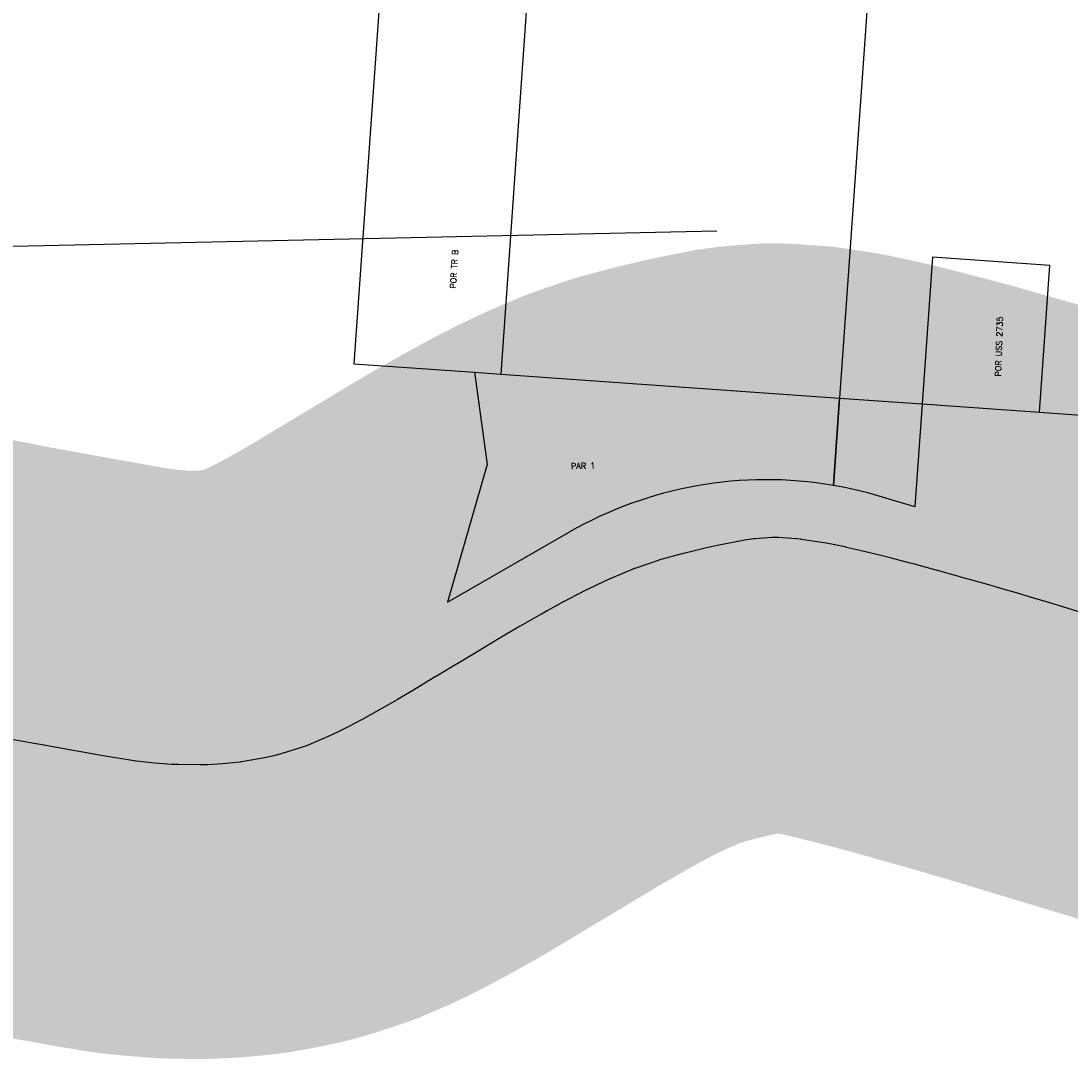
# Model space of a CAD drawing. Header units: feet. Extents: x 18803 to 104580, y -6601 to 116448.
# Tile 42 of 102: x 30873 to 32657, y 92821 to 94585. Entities that reach past the tile are written whole.
import ezdxf

# ---------------------------------------------------------------- set-up
doc = ezdxf.new("R2010")
doc.units = ezdxf.units.FT
doc.header["$LTSCALE"] = 100
doc.header["$MEASUREMENT"] = 0
doc.linetypes.add('DASHED', pattern=[0.75, 0.5, -0.25])
for name, color, linetype in [('ELPC BOLD TITLE SHEET', 3, 'Continuous'), ('ELPC-XIST', 6, 'Continuous'), ('ELRGOV-SECTION', 253, 'DASHED'), ('ELRP', 253, 'Continuous'), ('ETRP', 1, 'Continuous')]:
    doc.layers.add(name, color=color, linetype=linetype)
doc.styles.add('L100', font='simplex.shx', dxfattribs={"height": 10})

msp = doc.modelspace()

# ---------------------------------------------------------------- linework, layer by layer
at = {"layer": 'ELPC BOLD TITLE SHEET', "const_width": 1000}
msp.add_lwpolyline([(33178.89762124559, 93467.1011109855), (33141.81337006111, 93469.5274925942), (33112.99559419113, 93471.9801244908), (33112.02818995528, 93472.07667668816), (33091.24946322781, 93474.45672888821), (33044.17440925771, 93481.27829340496), (33043.28122790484, 93481.42010658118), (33040.75541680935, 93481.8563042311), (32991.27742079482, 93491.30408132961), (32972.95125307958, 93495.1635915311), (32972.15035766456, 93495.34275463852), (32942.83126184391, 93502.28790660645), (32902.02229127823, 93512.98776289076), (32901.33740016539, 93513.17555925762), (32896.45056689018, 93514.5745599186), (32896.44863248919, 93514.57511386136), (32896.44686842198, 93514.57561892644), (32849.75961106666, 93527.9465375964), (32849.61550314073, 93527.98744696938), (32831.76185723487, 93533.0109324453), (32831.73927014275, 93533.01729654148), (32805.11104662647, 93540.53034254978), (32760.97707839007, 93553.69097558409), (32718.45835371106, 93566.4741407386), (32718.44831968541, 93566.47716291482), (32718.43806713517, 93566.48024719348), (32690.05790040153, 93575.03327001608), (32690.05225518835, 93575.03496966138), (32690.04646814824, 93575.03671314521), (32675.99881432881, 93579.26476926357), (32635.83928255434, 93591.51775645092), (32635.7938921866, 93591.53156873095), (32621.25946450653, 93595.94265337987), (32593.81535806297, 93604.18651600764), (32593.66698674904, 93604.23068757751), (32560.41840104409, 93614.0402096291), (32549.70608196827, 93617.15413206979), (32549.62525481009, 93617.17750925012), (32513.11722750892, 93627.68319264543), (32507.1856412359, 93629.3596620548), (32507.1822794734, 93629.36061277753), (32507.17923911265, 93629.36147225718), (32469.5613255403, 93640.00222732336), (32469.4312802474, 93640.03932733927), (32466.3574574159, 93640.9236963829), (32466.29868110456, 93640.94054242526), (32426.3504425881, 93652.34649982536), (32426.31746472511, 93652.35585440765), (32426.284506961, 93652.36524401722), (32426.08343950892, 93652.42207362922), (32425.69743913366, 93652.52855089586), (32386.95045656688, 93662.93897486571), (32386.58471512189, 93663.03483291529), (32383.54137015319, 93663.81249944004), (32383.39966470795, 93663.8490673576), (32349.57434036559, 93672.66341562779), (32349.50144669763, 93672.68232103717), (32340.68954260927, 93674.95692462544), (32312.65326797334, 93681.87943754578), (32312.55291619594, 93681.90405525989), (32296.08576021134, 93685.91737973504), (32275.66179878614, 93690.49111426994), (32275.24901281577, 93690.58094674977), (32247.09380080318, 93696.53090861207), (32237.66513388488, 93698.16696589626), (32236.86836982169, 93698.29590086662), (32198.86359954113, 93704.00297121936), (32198.51195739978, 93704.05397884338), (32197.94652461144, 93704.1008608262), (32159.85127703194, 93706.9531256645), (32157.23026730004, 93707.04736123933), (32148.61899614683, 93707.0232104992), (32119.99342102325, 93705.0162931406), (32117.840228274, 93704.79670595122), (32101.93359136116, 93702.66489288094), (32079.3269793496, 93698.17094092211), (32079.29893485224, 93698.16535420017), (32055.61824272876, 93693.43799632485), (32040.26059042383, 93690.10485882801), (32039.58846179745, 93689.95184907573), (32007.84191578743, 93682.38609533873), (31998.97036659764, 93680.22901846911), (31998.1543336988, 93680.019667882), (31959.8192358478, 93669.66786284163), (31956.32741441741, 93668.58866211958), (31955.32943644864, 93668.26342480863), (31915.64267677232, 93654.65485464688), (31914.84895842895, 93654.37197695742), (31912.51523769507, 93653.5084977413), (31874.89928843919, 93637.58916731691), (31874.26746064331, 93637.31421537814), (31865.05065896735, 93633.19211360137), (31835.35451432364, 93619.09254356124), (31834.53422333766, 93618.6891340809), (31816.05260705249, 93609.28171716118), (31795.54684284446, 93598.42154906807), (31795.13623062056, 93598.20040180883), (31766.71862354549, 93582.63861863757), (31756.99899563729, 93577.16771451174), (31756.80897803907, 93577.05995325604), (31720.6765125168, 93556.41503138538), (31720.55272097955, 93556.34395897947), (31716.97913507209, 93554.2823629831), (31685.21109739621, 93535.52870047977), (31684.93493485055, 93535.3639194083), (31666.5887687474, 93524.29998667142), (31666.56804436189, 93524.28745872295), (31666.54726440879, 93524.27491706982), (31648.86997519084, 93513.58044869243), (31614.75733173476, 93493.090448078), (31612.70927709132, 93491.84816082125), (31576.75614566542, 93470.35575845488), (31576.60256208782, 93470.26340358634), (31563.42799074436, 93462.29426716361), (31563.39168304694, 93462.27233576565), (31539.52530165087, 93447.87607367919), (31539.49198820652, 93447.85605640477), (31539.45863387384, 93447.83596296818), (31512.49753717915, 93431.65658813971), (31511.84134008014, 93431.27271573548), (31502.73918241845, 93426.08370791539), (31466.43369051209, 93405.64218257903), (31461.5829106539, 93402.94532988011), (31461.00836120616, 93402.63277544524), (31430.70063282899, 93386.50426438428), (31411.35083264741, 93376.64453820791), (31410.26334532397, 93376.11216087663), (31396.0115206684, 93369.41564443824), (31360.70991365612, 93354.23873761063), (31359.96433829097, 93353.95345269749), (31358.02483291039, 93353.2684870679), (31323.9349326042, 93342.21593898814), (31304.46803213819, 93336.74375498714), (31302.1148531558, 93336.15841902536), (31286.34864649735, 93332.7389717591), (31250.63868702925, 93326.27230374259), (31247.01240953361, 93325.75125257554), (31245.0998262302, 93325.52153175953), (31214.87489548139, 93322.600140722), (31189.88163196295, 93321.05348152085), (31188.13166690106, 93320.98222333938), (31177.92286412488, 93320.78218842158), (31140.23389882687, 93321.12377943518), (31130.56664213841, 93321.47125083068), (31128.84411021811, 93321.56959697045), (31099.50819119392, 93323.8667821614), (31068.81093523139, 93326.91088266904), (31066.91672134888, 93327.14365837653), (31057.87103664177, 93328.47096454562), (31015.65612406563, 93335.48557930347), (31009.06976819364, 93336.66234992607), (31009.00779428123, 93336.67346959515), (30974.15313245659, 93342.95366093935), (30974.10217881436, 93342.9628104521), (30955.17852367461, 93346.34917497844), (30933.62701572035, 93350.12275063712), (30905.01972828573, 93355.31604512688), (30894.98630995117, 93357.1108789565), (30859.63500957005, 93363.51749906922), (30859.62886833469, 93363.51861338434), (30859.62299500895, 93363.51967821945), (30858.65771581, 93363.6949058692), (30858.64704484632, 93363.69683871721), (30858.6363249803, 93363.6987832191), (30827.51798079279, 93369.33123969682), (30816.56064750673, 93371.41523574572), (30816.06398750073, 93371.51280018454), (30795.84886323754, 93375.61052647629), (30795.64529808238, 93375.65126424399), (30780.51019211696, 93378.64104663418), (30765.58496934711, 93381.36499015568), (30765.48745653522, 93381.38266603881), (30753.97883048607, 93383.45455279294), (30741.75073180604, 93384.93993436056), (30609.18244940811, 93409.63283922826), (30598.68845489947, 93411.61431044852), (30593.2879452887, 93412.71104999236), (30592.18451379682, 93412.95891541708), (30590.18248332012, 93413.45222835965), (30588.68518384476, 93413.77702908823), (30580.97642527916, 93415.22499954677), (30580.70281447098, 93415.27500129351), (30578.36902288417, 93415.68965268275), (30577.38078928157, 93415.88320015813), (30569.94563106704, 93417.47511552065), (30563.59524629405, 93418.99747662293), (30557.72764764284, 93420.24309031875), (30556.7189953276, 93420.4401799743), (30550.17597984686, 93421.6090959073), (30549.92884188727, 93421.65422240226), (30545.29568223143, 93422.51851448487), (30545.23984091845, 93422.52888274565), (30536.42744231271, 93424.15743920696), (30536.10324792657, 93424.2189188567), (30535.5677659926, 93424.32299724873), (30535.53575856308, 93424.32926780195), (30535.50373888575, 93424.33551019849), (30526.41906047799, 93426.1196806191), (30525.38413458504, 93426.30782750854), (30520.45694963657, 93427.13227824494), (30518.89544855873, 93427.35519844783), (30518.68708376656, 93427.38437183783), (30510.63071870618, 93428.4902338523), (30508.42057463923, 93428.73279546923), (30497.23518913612, 93429.65658472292), (30495.14412072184, 93429.95175749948), (30494.93257320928, 93429.98212827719), (30485.09149729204, 93431.41864237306), (30467.74422353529, 93436.70059287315), (30466.99492530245, 93436.92173416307), (30460.15862955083, 93438.875688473), (30459.29857752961, 93439.13080184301), (30438.28099794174, 93445.59367763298), (30420.55447159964, 93451.35398767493), (30419.3402947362, 93451.76835798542), (30404.25683781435, 93457.164747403), (30377.91378536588, 93467.29027442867), (30376.53410328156, 93467.84836660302), (30368.10733925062, 93471.42915819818)], dxfattribs=at)
at = {"layer": 'ELPC-XIST'}
msp.add_lwpolyline([(32675.99881432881, 93579.26476926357), (32635.83928255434, 93591.51775645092), (32635.7938921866, 93591.53156873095), (32621.25946450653, 93595.94265337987), (32593.81535806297, 93604.18651600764), (32593.66698674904, 93604.23068757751), (32560.41840104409, 93614.0402096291), (32549.70608196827, 93617.15413206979), (32549.62525481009, 93617.17750925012), (32513.11722750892, 93627.68319264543), (32507.1856412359, 93629.3596620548), (32507.1822794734, 93629.36061277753), (32507.17923911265, 93629.36147225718), (32469.5613255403, 93640.00222732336), (32469.4312802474, 93640.03932733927), (32466.3574574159, 93640.9236963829), (32466.29868110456, 93640.94054242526), (32426.3504425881, 93652.34649982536), (32426.31746472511, 93652.35585440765), (32426.284506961, 93652.36524401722), (32426.08343950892, 93652.42207362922), (32425.69743913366, 93652.52855089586), (32386.95045656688, 93662.93897486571), (32386.58471512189, 93663.03483291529), (32383.54137015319, 93663.81249944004), (32383.39966470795, 93663.8490673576), (32349.57434036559, 93672.66341562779), (32349.50144669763, 93672.68232103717), (32340.68954260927, 93674.95692462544), (32312.65326797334, 93681.87943754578), (32312.55291619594, 93681.90405525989), (32296.08576021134, 93685.91737973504), (32275.66179878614, 93690.49111426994), (32275.24901281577, 93690.58094674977), (32247.09380080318, 93696.53090861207), (32237.66513388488, 93698.16696589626), (32236.86836982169, 93698.29590086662), (32198.86359954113, 93704.00297121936), (32198.51195739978, 93704.05397884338), (32197.94652461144, 93704.1008608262), (32159.85127703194, 93706.9531256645), (32157.23026730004, 93707.04736123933), (32148.61899614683, 93707.0232104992), (32119.99342102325, 93705.0162931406), (32117.840228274, 93704.79670595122), (32101.93359136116, 93702.66489288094), (32079.3269793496, 93698.17094092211), (32079.29893485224, 93698.16535420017), (32055.61824272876, 93693.43799632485), (32040.26059042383, 93690.10485882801), (32039.58846179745, 93689.95184907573), (32007.84191578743, 93682.38609533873), (31998.97036659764, 93680.22901846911), (31998.1543336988, 93680.019667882), (31959.8192358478, 93669.66786284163), (31956.32741441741, 93668.58866211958), (31955.32943644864, 93668.26342480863), (31915.64267677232, 93654.65485464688), (31914.84895842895, 93654.37197695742), (31912.51523769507, 93653.5084977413), (31874.89928843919, 93637.58916731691), (31874.26746064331, 93637.31421537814), (31865.05065896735, 93633.19211360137), (31835.35451432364, 93619.09254356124), (31834.53422333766, 93618.6891340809), (31816.05260705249, 93609.28171716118), (31795.54684284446, 93598.42154906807), (31795.13623062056, 93598.20040180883), (31766.71862354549, 93582.63861863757), (31756.99899563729, 93577.16771451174), (31756.80897803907, 93577.05995325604), (31720.6765125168, 93556.41503138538), (31720.55272097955, 93556.34395897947), (31716.97913507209, 93554.2823629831), (31685.21109739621, 93535.52870047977), (31684.93493485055, 93535.3639194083), (31666.5887687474, 93524.29998667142), (31666.56804436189, 93524.28745872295), (31666.54726440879, 93524.27491706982), (31648.86997519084, 93513.58044869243), (31614.75733173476, 93493.090448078), (31612.70927709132, 93491.84816082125), (31576.75614566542, 93470.35575845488), (31576.60256208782, 93470.26340358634), (31563.42799074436, 93462.29426716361), (31563.39168304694, 93462.27233576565), (31539.52530165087, 93447.87607367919), (31539.49198820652, 93447.85605640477), (31539.45863387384, 93447.83596296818), (31512.49753717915, 93431.65658813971), (31511.84134008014, 93431.27271573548), (31502.73918241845, 93426.08370791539), (31466.43369051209, 93405.64218257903), (31461.5829106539, 93402.94532988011), (31461.00836120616, 93402.63277544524), (31430.70063282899, 93386.50426438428), (31411.35083264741, 93376.64453820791), (31410.26334532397, 93376.11216087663), (31396.0115206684, 93369.41564443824), (31360.70991365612, 93354.23873761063), (31359.96433829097, 93353.95345269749), (31358.02483291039, 93353.2684870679), (31323.9349326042, 93342.21593898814), (31304.46803213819, 93336.74375498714), (31302.1148531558, 93336.15841902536), (31286.34864649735, 93332.7389717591), (31250.63868702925, 93326.27230374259), (31247.01240953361, 93325.75125257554), (31245.0998262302, 93325.52153175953), (31214.87489548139, 93322.600140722), (31189.88163196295, 93321.05348152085), (31188.13166690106, 93320.98222333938), (31177.92286412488, 93320.78218842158), (31140.23389882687, 93321.12377943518), (31130.56664213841, 93321.47125083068), (31128.84411021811, 93321.56959697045), (31099.50819119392, 93323.8667821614), (31068.81093523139, 93326.91088266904), (31066.91672134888, 93327.14365837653), (31057.87103664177, 93328.47096454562), (31015.65612406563, 93335.48557930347), (31009.06976819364, 93336.66234992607), (31009.00779428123, 93336.67346959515), (30974.15313245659, 93342.95366093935), (30974.10217881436, 93342.9628104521), (30955.17852367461, 93346.34917497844), (30933.62701572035, 93350.12275063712), (30905.01972828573, 93355.31604512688), (30894.98630995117, 93357.1108789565), (30859.63500957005, 93363.51749906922)], dxfattribs=at)
at = {"layer": 'ELRGOV-SECTION', "ltscale": 50}
msp.add_lwpolyline([(19251.86898990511, 93954.76385983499), (24281.07389236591, 94060.99139243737), (29556.00950763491, 94173.74241832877), (34833.9483081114, 94289.81827432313), (40108.80344468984, 94405.84931698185), (45386.72737634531, 94525.20614321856), (46538.536406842, 94551.97600325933)], dxfattribs=at)
at = {"layer": 'ELRP'}
for p, q in [((32411.78964415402, 96045.37626583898), (32263.60587258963, 93944.18501848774)), ((31499.76115000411, 94871.5296592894), (31438.47319070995, 94002.48899257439)), ((31736.42168421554, 94673.57645726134), (31719.33954758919, 94431.35805786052)), ((31719.33954758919, 94431.35805786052), (31706.10479607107, 94243.69416082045)), ((31706.10479607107, 94243.69416082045), (31687.85141151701, 93984.86789763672)), ((32421.68675661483, 94183.63833378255), (32404.06566167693, 93934.26011297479)), ((32621.18933326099, 94169.54145783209), (32421.68675661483, 94183.63833378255)), ((32603.56823832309, 93920.16323702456), (32621.18933326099, 94169.54145783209)), ((31438.47319070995, 94002.48899257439), (31643.12293383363, 93988.02841722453)), ((31643.12293383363, 93988.02841722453), (31665.01681717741, 93831.36082653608)), ((31643.12293383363, 93988.02841722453), (31687.85141151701, 93984.86789763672)), ((31687.85141151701, 93984.86789763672), (32263.60587258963, 93944.18501848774)), ((32253.14101174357, 93795.79714995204), (32263.60587258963, 93944.18501848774)), ((32263.60587258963, 93944.18501848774), (32253.14101171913, 93795.79714960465)), ((32263.60587258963, 93944.18501848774), (32404.06566167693, 93934.26011297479)), ((32404.06566167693, 93934.26011297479), (32391.71961771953, 93759.53575634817)), ((32404.06566167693, 93934.26011297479), (32603.56823832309, 93920.1632370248)), ((32603.56823832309, 93920.1632370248), (32699.84818181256, 93913.36008469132)), ((31665.01681717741, 93831.36082653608), (31597.66694836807, 93597.21462269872)), ((32253.14037189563, 93795.78807714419), (32253.14101171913, 93795.79714960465)), ((32253.14101171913, 93795.79714960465), (32253.14101174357, 93795.79714995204)), ((32391.71961771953, 93759.53575634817), (32331.04602053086, 93777.58027363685)), ((31597.66694836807, 93597.21462269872), (31803.28714892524, 93715.6697750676))]:
    msp.add_line(p, q, dxfattribs=at)
for centre, radius, start, end in [((32139.21457976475, 93132.55064246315), 672.9600000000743, 80.2533699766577, 119.945691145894), ((32139.20971161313, 93132.54229632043), 672.959999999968, 73.43735781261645, 80.25300470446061)]:
    msp.add_arc(centre, radius, start, end, dxfattribs=at)

# ---------------------------------------------------------------- texts
at = {"layer": 'ETRP', "style": 'L100'}
for s, rotation, p in [('POR TR B', 86.4480851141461, (31611.58495961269, 94130.00232922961)), ('POR USS 2735', 88.13397329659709, (32537.99214178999, 93980.73555041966)), ('PAR 1', 1.315968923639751, (31807.4329424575, 93823.57746462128))]:
    msp.add_text(s, height=10, rotation=rotation, dxfattribs=at).set_placement(p)

doc.saveas('drawing.dxf')
